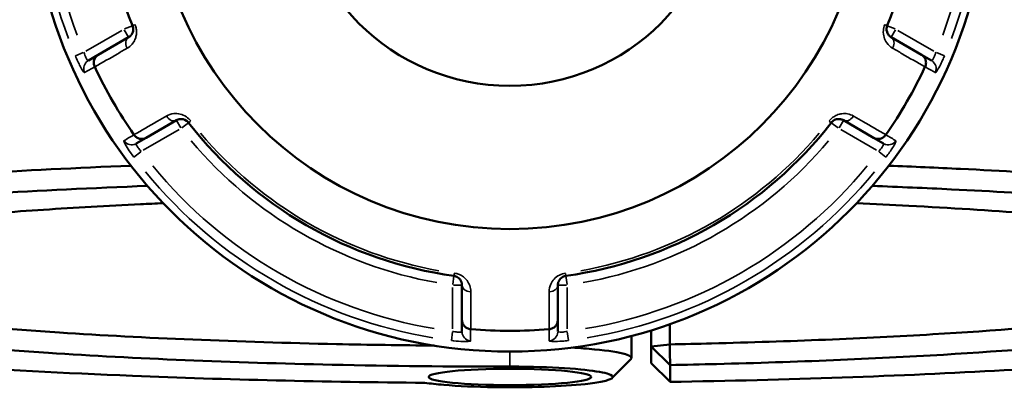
# Model space of a CAD drawing. Header units: millimetres. Extents: x 0 to 898, y 0 to 872.
# Tile 11 of 15: x 362 to 467, y 607 to 646. Entities that reach past the tile are written whole.
import ezdxf

# ---------------------------------------------------------------- set-up
doc = ezdxf.new("R2010")
doc.units = ezdxf.units.MM
doc.layers.add('Visible (ANSI)', color=7, linetype='Continuous', lineweight=50)
doc.layers.add('Visible Narrow (ANSI)', color=7, linetype='Continuous', lineweight=35)

msp = doc.modelspace()

# ---------------------------------------------------------------- linework, layer by layer
at = {"layer": 'Visible (ANSI)'}
for p, q in [((373.989, 644.389), (370.767, 642.529)), ((458.397, 642.529), (455.176, 644.389)), ((370.767, 642.529), (369.717, 641.922)), ((459.448, 641.922), (458.397, 642.529)), ((375.867, 633.695), (379.089, 635.555)), ((450.076, 635.555), (453.297, 633.695)), ((374.817, 633.089), (375.867, 633.695)), ((453.297, 633.695), (454.348, 633.089)), ((409.482, 618.008), (409.482, 614.288)), ((419.682, 614.288), (419.682, 618.008)), ((409.482, 614.288), (409.482, 613.074)), ((419.682, 613.074), (419.682, 614.288)), ((429.632, 613.208), (429.632, 611.478)), ((431.599, 611.706), (431.599, 613.859)), ((427.532, 612.608), (427.532, 610.248)), ((429.632, 611.478), (431.599, 611.706)), ((431.632, 609.502), (429.632, 611.478)), ((429.632, 611.478), (429.632, 609.694)), ((429.632, 609.694), (431.632, 607.715)), ((431.632, 607.715), (431.632, 609.502))]:
    msp.add_line(p, q, dxfattribs=at)
for radius in [51, 37.959, 22.718]:
    msp.add_circle((414.582, 661.936), radius, dxfattribs=at)
for radius, start, end in [(43.35, 157.90565, 202.09435), (43.35, 337.90565, 22.09435), (48.789, 205.1084, 214.8916), (48.789, 325.1084, 334.8916), (43.35, 217.90565, 262.09435), (43.35, 277.90565, 322.09435), (48.789, 265.1084, 274.8916)]:
    msp.add_arc((414.582, 661.936), radius, start, end, dxfattribs=at)
msp.add_ellipse((414.582, 608.238), major_axis=(8.65, 0), ratio=0.1005025, dxfattribs=at)
for points, knots in [([(374.416, 645.631), (374.432, 645.591), (374.446, 645.55), (374.474, 645.443), (374.484, 645.376), (374.493, 645.223), (374.486, 645.138), (374.455, 644.986), (374.433, 644.918), (374.364, 644.76), (374.311, 644.677), (374.173, 644.516), (374.085, 644.444), (373.989, 644.389)], [0, 0, 0, 0, 0.02585168, 0.02585168, 0.06721438, 0.06721438, 0.12292214, 0.12292214, 0.17440412, 0.17440412, 0.25131567, 0.25131567, 0.345416, 0.345416, 0.345416, 0.345416]), ([(455.176, 644.389), (455.056, 644.458), (454.948, 644.553), (454.742, 644.841), (454.66, 645.065), (454.685, 645.426), (454.709, 645.532), (454.749, 645.631)], [0, 0, 0, 0, 0.11734182, 0.11734182, 0.28109054, 0.28109054, 0.34541684, 0.34541684, 0.34541684, 0.34541684]), ([(370.393, 641.256), (370.34, 641.368), (370.308, 641.487), (370.287, 641.732), (370.3, 641.857), (370.368, 642.091), (370.424, 642.199), (370.571, 642.388), (370.661, 642.467), (370.765, 642.527), (370.766, 642.528), (370.767, 642.529)], [-0.15374042, -0.15374042, -0.15374042, -0.15374042, -0.11669868, -0.11669868, -0.07811926, -0.07811926, -0.03931665, -0.03931665, 0, 0, 0.00047629, 0.00047629, 0.00047629, 0.00047629]), ([(458.397, 642.529), (458.399, 642.528), (458.4, 642.527), (458.504, 642.467), (458.594, 642.388), (458.741, 642.199), (458.796, 642.091), (458.865, 641.857), (458.878, 641.732), (458.856, 641.487), (458.825, 641.368), (458.772, 641.256)], [-0.153857, -0.153857, -0.153857, -0.153857, -0.15338182, -0.15338182, -0.11415687, -0.11415687, -0.07544477, -0.07544477, -0.03695534, -0.03695534, 0, 0, 0, 0]), ([(379.089, 635.555), (379.209, 635.625), (379.345, 635.67), (379.7, 635.705), (379.938, 635.663), (380.237, 635.458), (380.314, 635.386), (380.378, 635.304)], [0, 0, 0, 0, 0.11734182, 0.11734182, 0.28278882, 0.28278882, 0.34541683, 0.34541683, 0.34541683, 0.34541683]), ([(448.787, 635.304), (448.813, 635.338), (448.842, 635.37), (448.921, 635.448), (448.973, 635.49), (449.102, 635.574), (449.178, 635.611), (449.325, 635.66), (449.396, 635.675), (449.567, 635.695), (449.666, 635.69), (449.873, 635.651), (449.979, 635.611), (450.076, 635.555)], [0, 0, 0, 0, 0.02585168, 0.02585168, 0.06721438, 0.06721438, 0.12288915, 0.12288915, 0.17445287, 0.17445287, 0.25141662, 0.25141662, 0.34541603, 0.34541603, 0.34541603, 0.34541603]), ([(375.867, 633.695), (375.866, 633.695), (375.865, 633.694), (375.761, 633.634), (375.647, 633.595), (375.41, 633.563), (375.289, 633.569), (375.052, 633.626), (374.938, 633.677), (374.735, 633.819), (374.648, 633.906), (374.578, 634.007)], [-0.153857, -0.153857, -0.153857, -0.153857, -0.15338182, -0.15338182, -0.11415687, -0.11415687, -0.07544477, -0.07544477, -0.03695534, -0.03695534, 0, 0, 0, 0]), ([(454.587, 634.007), (454.516, 633.906), (454.429, 633.819), (454.227, 633.677), (454.113, 633.626), (453.876, 633.569), (453.755, 633.563), (453.518, 633.595), (453.404, 633.634), (453.3, 633.694), (453.299, 633.695), (453.297, 633.695)], [-0.15374042, -0.15374042, -0.15374042, -0.15374042, -0.11669868, -0.11669868, -0.07811926, -0.07811926, -0.03931666, -0.03931666, 0, 0, 0.00047629, 0.00047629, 0.00047629, 0.00047629]), ([(374.252, 630.72), (362.7, 630.263), (351.925, 629.609), (333.571, 628.012), (325.873, 627.085), (313.393, 624.961), (308.857, 623.751), (304.542, 621.459), (304.082, 620.391), (305.134, 619.338)], [0.3747308, 0.3747308, 0.3747308, 0.3747308, 0.712874, 0.712874, 1.036181, 1.036181, 1.3820516, 1.3820516, 1.6691796, 1.6691796, 1.6691796, 1.6691796]), ([(524.031, 619.338), (524.061, 619.368), (524.09, 619.398), (524.118, 619.429), (524.625, 619.982), (524.717, 620.539), (524.068, 621.648), (523.326, 622.2), (521.026, 623.287), (519.467, 623.821), (515.566, 624.861), (513.225, 625.366), (508.217, 626.262), (505.653, 626.659), (500.04, 627.417), (496.99, 627.778), (488.169, 628.695), (481.984, 629.211), (471.229, 629.926), (466.962, 630.17), (460.049, 630.506), (457.5, 630.618), (454.913, 630.721)], [1.4724131, 1.4724131, 1.4724131, 1.4724131, 1.4806404, 1.4806404, 1.4806404, 1.6313839, 1.6313839, 1.7821273, 1.7821273, 1.9328707, 1.9328707, 2.0836142, 2.0836142, 2.2117461, 2.2117461, 2.339878, 2.339878, 2.5577023, 2.5577023, 2.6911519, 2.6911519, 2.7668618, 2.7668618, 2.7668618, 2.7668618]), ([(405.54, 607.617), (400.209, 607.662), (394.912, 607.747), (384.5, 607.994), (379.386, 608.157), (367.142, 608.65), (360.182, 609.023), (349.896, 609.729), (346.253, 610.015), (339.36, 610.631), (336.11, 610.961), (329.523, 611.723), (326.271, 612.161), (320.46, 613.083), (317.901, 613.565), (313.532, 614.564), (311.723, 615.08), (308.896, 616.133), (307.879, 616.671), (307.268, 617.213), (306.047, 618.297), (306.464, 619.399), (310.837, 621.7), (315.31, 622.888), (327.585, 624.972), (335.148, 625.881), (353.42, 627.469), (364.324, 628.123), (376.01, 628.573)], [-3.057758, -3.057758, -3.057758, -3.057758, -2.9091478, -2.9091478, -2.7605376, -2.7605376, -2.5427232, -2.5427232, -2.4145971, -2.4145971, -2.286471, -2.286471, -2.1357345, -2.1357345, -1.9849979, -1.9849979, -1.8342613, -1.8342613, -1.6835247, -1.6835247, -1.6835247, -1.3820516, -1.3820516, -1.036181, -1.036181, -0.712874, -0.712874, -0.3652564, -0.3652564, -0.3652564, -0.3652564]), ([(453.156, 628.573), (456.02, 628.463), (458.837, 628.341), (465.923, 627.996), (470.108, 627.757), (480.659, 627.056), (486.728, 626.55), (495.39, 625.651), (498.386, 625.297), (503.903, 624.554), (506.424, 624.164), (511.351, 623.285), (513.656, 622.789), (517.501, 621.769), (519.041, 621.244), (521.318, 620.178), (522.056, 619.636), (522.713, 618.547), (522.632, 618), (522.144, 617.456), (521.166, 616.37), (518.547, 615.298), (509.646, 613.132), (502.876, 612.058), (486.643, 610.264), (477.384, 609.525), (456.181, 608.336), (444.084, 607.915), (431.632, 607.715)], [-2.7763362, -2.7763362, -2.7763362, -2.7763362, -2.6911519, -2.6911519, -2.5577023, -2.5577023, -2.339878, -2.339878, -2.2117461, -2.2117461, -2.0836142, -2.0836142, -1.9328707, -1.9328707, -1.7821273, -1.7821273, -1.6313839, -1.6313839, -1.4806404, -1.4806404, -1.4806404, -1.1791536, -1.1791536, -0.8329778, -0.8329778, -0.5088597, -0.5088597, -0.1585481, -0.1585481, -0.1585481, -0.1585481]), ([(377.676, 626.738), (376.871, 626.702), (376.071, 626.664), (371.713, 626.453), (368.263, 626.257), (361.647, 625.821), (358.481, 625.581), (349.63, 624.814), (344.426, 624.231), (337.463, 623.215), (335.167, 622.819), (331.193, 621.997), (329.514, 621.571), (326.814, 620.698), (325.791, 620.251), (324.426, 619.348), (324.082, 618.891), (324.082, 618.434), (324.082, 617.52), (325.464, 616.606), (331.419, 614.682), (336.595, 613.69), (349.544, 612.03), (357.052, 611.342), (374.673, 610.198), (384.961, 609.77), (401.882, 609.407), (408.232, 609.339), (414.582, 609.339)], [-2.7215888, -2.7215888, -2.7215888, -2.7215888, -2.6923512, -2.6923512, -2.5612274, -2.5612274, -2.4301035, -2.4301035, -2.1738189, -2.1738189, -2.0230633, -2.0230633, -1.8723076, -1.8723076, -1.721552, -1.721552, -1.5707963, -1.5707963, -1.5707963, -1.269285, -1.269285, -0.9058855, -0.9058855, -0.5735244, -0.5735244, -0.2104855, -0.2104855, 0, 0, 0, 0]), ([(431.632, 609.502), (433.291, 609.534), (434.942, 609.571), (440.814, 609.719), (444.971, 609.856), (453.045, 610.19), (456.961, 610.386), (467.524, 611.015), (473.799, 611.511), (484.728, 612.635), (489.415, 613.261), (495.486, 614.333), (497.437, 614.747), (500.696, 615.6), (502.006, 616.039), (503.954, 616.931), (504.593, 617.385), (505.186, 618.297), (505.14, 618.755), (504.752, 619.21), (503.976, 620.12), (501.825, 621.019), (494.26, 622.885), (488.262, 623.828), (473.955, 625.371), (465.892, 625.993), (455.221, 626.562), (453.369, 626.653), (451.488, 626.738)], [-2.9520828, -2.9520828, -2.9520828, -2.9520828, -2.8960876, -2.8960876, -2.7514101, -2.7514101, -2.6067325, -2.6067325, -2.3444335, -2.3444335, -2.0882164, -2.0882164, -1.9375005, -1.9375005, -1.7867846, -1.7867846, -1.6360687, -1.6360687, -1.4853528, -1.4853528, -1.4853528, -1.183921, -1.183921, -0.820549, -0.820549, -0.4882732, -0.4882732, -0.4200039, -0.4200039, -0.4200039, -0.4200039]), ([(406.528, 611.576), (403.036, 611.609), (399.563, 611.662), (385.682, 611.96), (375.64, 612.377), (358.427, 613.493), (351.087, 614.165), (338.413, 615.787), (333.335, 616.755), (327.559, 618.609), (326.192, 619.473), (326.089, 620.338)], [0.091342, 0.091342, 0.091342, 0.091342, 0.2104855, 0.2104855, 0.5735244, 0.5735244, 0.9058855, 0.9058855, 1.269285, 1.269285, 1.5611664, 1.5611664, 1.5611664, 1.5611664]), ([(503.076, 620.338), (503.057, 620.173), (502.991, 620.008), (502.581, 619.398), (501.946, 618.954), (500.022, 618.082), (498.733, 617.653), (495.53, 616.819), (493.616, 616.415), (487.664, 615.367), (483.074, 614.756), (472.385, 613.658), (466.253, 613.175), (455.937, 612.561), (452.114, 612.369), (444.233, 612.044), (440.176, 611.909), (434.572, 611.768), (433.089, 611.735), (431.599, 611.706)], [1.5804262, 1.5804262, 1.5804262, 1.5804262, 1.6360687, 1.6360687, 1.7867846, 1.7867846, 1.9375005, 1.9375005, 2.0882164, 2.0882164, 2.3444335, 2.3444335, 2.6067325, 2.6067325, 2.7514101, 2.7514101, 2.8960876, 2.8960876, 2.9476687, 2.9476687, 2.9476687, 2.9476687]), ([(408.62, 618.998), (408.663, 618.992), (408.705, 618.984), (408.812, 618.954), (408.875, 618.93), (409.012, 618.861), (409.082, 618.812), (409.198, 618.71), (409.246, 618.657), (409.348, 618.519), (409.393, 618.432), (409.464, 618.232), (409.482, 618.12), (409.482, 618.008)], [0, 0, 0, 0, 0.02585168, 0.02585168, 0.06721438, 0.06721438, 0.12305037, 0.12305037, 0.17415567, 0.17415567, 0.25081718, 0.25081718, 0.34541583, 0.34541583, 0.34541583, 0.34541583]), ([(419.682, 618.008), (419.682, 618.146), (419.711, 618.287), (419.855, 618.604), (420.001, 618.781), (420.32, 618.946), (420.431, 618.982), (420.545, 618.998)], [0, 0, 0, 0, 0.11734182, 0.11734182, 0.27620858, 0.27620858, 0.34541645, 0.34541645, 0.34541645, 0.34541645]), ([(410.397, 613.327), (410.274, 613.337), (410.155, 613.369), (409.932, 613.474), (409.831, 613.547), (409.662, 613.723), (409.596, 613.825), (409.506, 614.047), (409.483, 614.165), (409.482, 614.285), (409.482, 614.286), (409.482, 614.288)], [-0.15374023, -0.15374023, -0.15374023, -0.15374023, -0.11669858, -0.11669858, -0.07811943, -0.07811943, -0.03931654, -0.03931654, 0, 0, 0.00047648, 0.00047648, 0.00047648, 0.00047648]), ([(419.682, 614.288), (419.682, 614.286), (419.682, 614.285), (419.682, 614.165), (419.659, 614.047), (419.568, 613.825), (419.503, 613.723), (419.334, 613.547), (419.233, 613.474), (419.009, 613.369), (418.891, 613.337), (418.768, 613.327)], [-0.153857, -0.153857, -0.153857, -0.153857, -0.15338163, -0.15338163, -0.11415679, -0.11415679, -0.07544441, -0.07544441, -0.03695525, -0.03695525, 0, 0, 0, 0]), ([(427.467, 610.117), (427.646, 610.298), (427.448, 610.483), (426.225, 610.853), (425.089, 611.034), (422.856, 611.248), (422.036, 611.31), (421.155, 611.362)], [-1.6557791, -1.6557791, -1.6557791, -1.6557791, -1.2366661, -1.2366661, -0.7585337, -0.7585337, -0.5246524, -0.5246524, -0.5246524, -0.5246524]), ([(431.632, 609.502), (431.627, 609.869), (431.621, 610.237), (431.61, 610.971), (431.605, 611.339), (431.599, 611.706)], [-0.29899951, -0.29899951, -0.29899951, -0.29899951, -0.14951534, -0.14951534, 0, 0, 0, 0]), ([(414.582, 609.339), (415.423, 609.339), (416.263, 609.33), (418.956, 609.266), (420.711, 609.171), (423.378, 608.917), (424.353, 608.765), (425.503, 608.432), (425.672, 608.251), (425.252, 607.967), (424.925, 607.86), (424.449, 607.76), (423.972, 607.66), (423.345, 607.568), (421.399, 607.358), (419.887, 607.258), (416.539, 607.139), (414.699, 607.122), (410.953, 607.179), (409.068, 607.265), (406.777, 607.459), (406.102, 607.534), (405.54, 607.617)], [0, 0, 0, 0, 0.2304142, 0.2304142, 0.7585337, 0.7585337, 1.2366661, 1.2366661, 1.7181778, 1.7181778, 2.0191226, 2.0191226, 2.0191226, 2.3200674, 2.3200674, 2.8015791, 2.8015791, 3.2936987, 3.2936987, 3.8407027, 3.8407027, 4.113669, 4.113669, 4.113669, 4.113669])]:
    msp.add_open_spline(points, degree=3, knots=knots, dxfattribs=at)
for points in [[(370.393, 641.256), (370.396, 641.249), (370.4, 641.241), (370.403, 641.234)], [(458.761, 641.234), (458.765, 641.241), (458.768, 641.249), (458.772, 641.256)], [(374.564, 634.028), (374.569, 634.021), (374.573, 634.014), (374.578, 634.007)], [(454.587, 634.007), (454.591, 634.014), (454.596, 634.021), (454.601, 634.028)], [(410.397, 613.327), (410.405, 613.326), (410.414, 613.326), (410.422, 613.325)], [(418.743, 613.325), (418.751, 613.326), (418.759, 613.326), (418.768, 613.327)], [(427.467, 610.117), (426.804, 609.454), (426.14, 608.791), (425.477, 608.128)]]:
    msp.add_open_spline(points, degree=3, dxfattribs=at)
at = {"layer": 'Visible Narrow (ANSI)'}
for p, q in [((374.413, 645.63), (373.562, 645.284)), ((374.662, 645.731), (374.416, 645.631)), ((454.748, 645.631), (454.503, 645.731)), ((455.603, 645.284), (454.752, 645.63)), ((373.277, 645.132), (369.457, 642.927)), ((373.528, 645.187), (373.988, 644.392)), ((455.177, 644.392), (455.636, 645.187)), ((459.708, 642.927), (455.888, 645.132)), ((369.177, 642.776), (368.336, 642.421)), ((460.829, 642.421), (459.988, 642.776)), ((379.091, 635.553), (379.55, 634.757)), ((379.651, 634.738), (380.376, 635.302)), ((380.379, 635.304), (380.588, 635.467)), ((448.577, 635.467), (448.786, 635.304)), ((448.789, 635.302), (449.514, 634.738)), ((449.615, 634.757), (450.074, 635.553)), ((375.557, 632.361), (379.377, 634.567)), ((449.788, 634.567), (453.608, 632.361)), ((374.558, 631.643), (375.286, 632.194)), ((453.879, 632.194), (454.607, 631.643)), ((408.619, 618.995), (408.493, 618.086)), ((408.656, 619.262), (408.62, 618.999)), ((420.545, 618.999), (420.508, 619.262)), ((420.672, 618.086), (420.545, 618.995)), ((408.482, 617.763), (408.482, 613.352)), ((408.561, 618.008), (409.479, 618.008)), ((419.685, 618.008), (420.604, 618.008)), ((420.682, 613.352), (420.682, 617.763)), ((408.473, 613.034), (408.36, 612.128)), ((420.805, 612.128), (420.692, 613.034)), ((414.582, 609.419), (414.582, 610.857))]:
    msp.add_line(p, q, dxfattribs=at)
for radius, start, end in [(50.205, 159.40871, 200.59129), (49.209, 159.40871, 200.59129), (49.209, 339.40871, 20.59129), (50.205, 339.40871, 20.59129), (43.057, 220.11509, 259.88491), (43.057, 280.11509, 319.88491), (44.35, 220.11509, 259.88491), (44.35, 280.11509, 319.88491), (50.205, 219.40871, 260.59129), (49.209, 219.40871, 260.59129), (49.209, 279.40871, 320.59129), (50.205, 279.40871, 320.59129)]:
    msp.add_arc((414.582, 661.936), radius, start, end, dxfattribs=at)
for centre, major_axis, ratio, start_param, end_param in [((374.489, 643.523), (-0.5, 0.866), 0.7055719, 0.0752519, 1.4297859), ((454.676, 643.523), (0.5, 0.866), 0.7055719, 4.8533994, 6.2079334), ((370.217, 641.056), (-0.5, 0.866), 0.9961681, 0.0743701, 1.413032), ((458.948, 641.056), (0.5, 0.866), 0.9961681, 4.8701533, 6.2088152), ((378.589, 636.421), (0.5, -0.866), 0.7055719, 4.8533994, 6.2079334), ((450.576, 636.421), (-0.5, -0.866), 0.7055719, 0.0752519, 1.4297859), ((374.317, 633.955), (0.5, -0.866), 0.9961681, 4.8701533, 6.2088152), ((454.848, 633.955), (-0.5, -0.866), 0.9961681, 0.0743701, 1.413032), ((410.482, 618.008), (-1, 0), 0.7055719, 0.0752519, 1.4297859), ((418.682, 618.008), (1, 0), 0.7055719, 4.8533994, 6.2079334), ((410.482, 613.074), (-1, 0), 0.9961681, 0.0743701, 1.413032), ((418.682, 613.074), (1, 0), 0.9961681, 4.8701533, 6.2088152)]:
    msp.add_ellipse(centre, major_axis=major_axis, ratio=ratio, start_param=start_param, end_param=end_param, dxfattribs=at)
for points, knots in [([(373.847, 643.228), (374.039, 643.339), (374.214, 643.484), (374.488, 643.807), (374.594, 643.975), (374.731, 644.294), (374.774, 644.433), (374.833, 644.741), (374.846, 644.912), (374.827, 645.223), (374.806, 645.358), (374.748, 645.577), (374.72, 645.66), (374.687, 645.741)], [-0.345416, -0.345416, -0.345416, -0.345416, -0.25131567, -0.25131567, -0.17440412, -0.17440412, -0.12292214, -0.12292214, -0.06721438, -0.06721438, -0.02585168, -0.02585168, 0, 0, 0, 0]), ([(454.478, 645.741), (454.396, 645.539), (454.347, 645.325), (454.292, 644.593), (454.454, 644.139), (454.864, 643.557), (455.078, 643.367), (455.318, 643.228)], [-0.34541684, -0.34541684, -0.34541684, -0.34541684, -0.28109054, -0.28109054, -0.11734182, -0.11734182, 0, 0, 0, 0]), ([(369.717, 641.922), (369.706, 641.916), (369.694, 641.917), (369.656, 641.934), (369.628, 641.961), (369.554, 642.058), (369.506, 642.138), (369.382, 642.392), (369.305, 642.594), (369.245, 642.804)], [0, 0, 0, 0, 0.03982627, 0.03982627, 0.1035483, 0.1035483, 0.18638694, 0.18638694, 0.31481104, 0.31481104, 0.31481104, 0.31481104]), ([(370.403, 641.234), (371.217, 641.704), (372.03, 642.176), (372.844, 642.647), (373.178, 642.84), (373.512, 643.034), (373.847, 643.228)], [-1.77741341, -1.77741341, -1.77741341, -1.77741341, -1.37944098, -1.37944098, -1.37944098, -1.21589312, -1.21589312, -1.21589312, -1.21589312]), ([(455.318, 643.228), (455.652, 643.034), (455.987, 642.84), (456.321, 642.647), (457.135, 642.176), (457.948, 641.704), (458.761, 641.234)], [-2.76548325, -2.76548325, -2.76548325, -2.76548325, -2.60193539, -2.60193539, -2.60193539, -2.20396296, -2.20396296, -2.20396296, -2.20396296]), ([(459.92, 642.804), (459.897, 642.725), (459.872, 642.646), (459.803, 642.45), (459.757, 642.339), (459.651, 642.121), (459.593, 642.028), (459.504, 641.927), (459.47, 641.909), (459.448, 641.922)], [0, 0, 0, 0, 0.04867645, 0.04867645, 0.12655878, 0.12655878, 0.2278058, 0.2278058, 0.31481397, 0.31481397, 0.31481397, 0.31481397]), ([(368.327, 642.417), (368.497, 642.015), (368.684, 641.62), (368.954, 641.111), (369.05, 640.947), (369.186, 640.741), (369.234, 640.68), (369.289, 640.632), (369.305, 640.626), (369.315, 640.632)], [-0.31481104, -0.31481104, -0.31481104, -0.31481104, -0.18638694, -0.18638694, -0.1035483, -0.1035483, -0.03982627, -0.03982627, 0, 0, 0, 0]), ([(459.85, 640.632), (459.871, 640.619), (459.921, 640.665), (460.079, 640.885), (460.194, 641.078), (460.424, 641.514), (460.532, 641.733), (460.706, 642.113), (460.773, 642.265), (460.838, 642.417)], [-0.31481397, -0.31481397, -0.31481397, -0.31481397, -0.2278058, -0.2278058, -0.12655878, -0.12655878, -0.04867645, -0.04867645, 0, 0, 0, 0]), ([(369.315, 640.632), (369.482, 640.729), (369.649, 640.826), (369.817, 640.922), (369.994, 641.025), (370.172, 641.128), (370.364, 641.24), (370.378, 641.248), (370.393, 641.256)], [-2.0701353, -2.0701353, -2.0701353, -2.0701353, -1.4075907, -1.4075907, -1.4075907, -0.7037953, -0.7037953, -0.646443, -0.646443, -0.646443, -0.646443]), ([(458.772, 641.256), (458.786, 641.248), (458.801, 641.24), (458.993, 641.128), (459.171, 641.025), (459.348, 640.922), (459.515, 640.826), (459.682, 640.729), (459.85, 640.632)], [-2.6283076, -2.6283076, -2.6283076, -2.6283076, -2.5709553, -2.5709553, -1.86716, -1.86716, -1.86716, -1.2046153, -1.2046153, -1.2046153, -1.2046153]), ([(380.609, 635.484), (380.479, 635.651), (380.322, 635.797), (379.718, 636.216), (379.237, 636.305), (378.525, 636.241), (378.253, 636.151), (378.012, 636.012)], [-0.34541683, -0.34541683, -0.34541683, -0.34541683, -0.28278882, -0.28278882, -0.11734182, -0.11734182, 0, 0, 0, 0]), ([(451.152, 636.012), (450.96, 636.123), (450.747, 636.203), (450.33, 636.278), (450.132, 636.286), (449.787, 636.245), (449.645, 636.213), (449.349, 636.11), (449.194, 636.036), (448.934, 635.864), (448.828, 635.778), (448.668, 635.619), (448.609, 635.553), (448.555, 635.484)], [-0.34541603, -0.34541603, -0.34541603, -0.34541603, -0.25141662, -0.25141662, -0.17445287, -0.17445287, -0.12288915, -0.12288915, -0.06721438, -0.06721438, -0.02585168, -0.02585168, 0, 0, 0, 0]), ([(378.012, 636.012), (377.677, 635.82), (377.342, 635.627), (377.008, 635.434), (376.193, 634.965), (375.378, 634.497), (374.564, 634.028)], [-2.76548325, -2.76548325, -2.76548325, -2.76548325, -2.60191598, -2.60191598, -2.60191598, -2.20396296, -2.20396296, -2.20396296, -2.20396296]), ([(454.601, 634.028), (453.787, 634.497), (452.972, 634.965), (452.157, 635.434), (451.822, 635.627), (451.487, 635.82), (451.152, 636.012)], [-1.77741341, -1.77741341, -1.77741341, -1.77741341, -1.37946039, -1.37946039, -1.37946039, -1.21589312, -1.21589312, -1.21589312, -1.21589312]), ([(373.498, 633.386), (373.49, 633.381), (373.487, 633.37), (373.497, 633.277), (373.583, 633.092), (373.856, 632.63), (374.014, 632.387), (374.306, 631.968), (374.427, 631.802), (374.551, 631.638)], [-0.31481354, -0.31481354, -0.31481354, -0.31481354, -0.28284699, -0.28284699, -0.15713721, -0.15713721, -0.06043739, -0.06043739, 0, 0, 0, 0]), ([(374.578, 634.007), (374.564, 633.999), (374.549, 633.99), (374.357, 633.88), (374.179, 633.777), (374.001, 633.675), (373.833, 633.579), (373.666, 633.482), (373.498, 633.386)], [-2.6283076, -2.6283076, -2.6283076, -2.6283076, -2.5709553, -2.5709553, -1.86716, -1.86716, -1.86716, -1.2046153, -1.2046153, -1.2046153, -1.2046153]), ([(375.345, 632.239), (375.273, 632.313), (375.205, 632.389), (375.044, 632.584), (374.96, 632.7), (374.825, 632.925), (374.791, 633.021), (374.803, 633.076), (374.808, 633.084), (374.817, 633.089)], [0, 0, 0, 0, 0.06043739, 0.06043739, 0.15713721, 0.15713721, 0.28284699, 0.28284699, 0.31481354, 0.31481354, 0.31481354, 0.31481354]), ([(454.348, 633.089), (454.358, 633.083), (454.364, 633.072), (454.368, 633.03), (454.359, 632.992), (454.312, 632.88), (454.266, 632.798), (454.108, 632.563), (453.972, 632.396), (453.82, 632.239)], [0, 0, 0, 0, 0.03986256, 0.03986256, 0.10364264, 0.10364264, 0.18655676, 0.18655676, 0.31481094, 0.31481094, 0.31481094, 0.31481094]), ([(455.666, 633.386), (455.499, 633.482), (455.331, 633.579), (455.164, 633.675), (454.986, 633.777), (454.808, 633.88), (454.616, 633.99), (454.601, 633.999), (454.587, 634.007)], [-2.0701353, -2.0701353, -2.0701353, -2.0701353, -1.4075907, -1.4075907, -1.4075907, -0.7037953, -0.7037953, -0.646443, -0.646443, -0.646443, -0.646443]), ([(454.614, 631.638), (454.877, 631.986), (455.125, 632.344), (455.431, 632.832), (455.526, 632.998), (455.636, 633.219), (455.665, 633.291), (455.679, 633.363), (455.676, 633.38), (455.666, 633.386)], [-0.31481094, -0.31481094, -0.31481094, -0.31481094, -0.18655676, -0.18655676, -0.10364264, -0.10364264, -0.03986256, -0.03986256, 0, 0, 0, 0]), ([(410.417, 617.304), (410.416, 617.527), (410.378, 617.753), (410.234, 618.152), (410.142, 618.327), (409.934, 618.603), (409.837, 618.709), (409.6, 618.914), (409.458, 619.011), (409.179, 619.15), (409.051, 619.2), (408.833, 619.259), (408.747, 619.276), (408.66, 619.288)], [-0.34541583, -0.34541583, -0.34541583, -0.34541583, -0.25081718, -0.25081718, -0.17415567, -0.17415567, -0.12305037, -0.12305037, -0.06721438, -0.06721438, -0.02585168, -0.02585168, 0, 0, 0, 0]), ([(420.505, 619.288), (420.272, 619.256), (420.047, 619.183), (419.398, 618.852), (419.1, 618.496), (418.806, 617.862), (418.748, 617.581), (418.748, 617.304)], [-0.34541645, -0.34541645, -0.34541645, -0.34541645, -0.27620858, -0.27620858, -0.11734182, -0.11734182, 0, 0, 0, 0]), ([(410.422, 613.325), (410.421, 614.265), (410.42, 615.205), (410.418, 616.145), (410.418, 616.531), (410.417, 616.917), (410.417, 617.304)], [-1.77741341, -1.77741341, -1.77741341, -1.77741341, -1.37944081, -1.37944081, -1.37944081, -1.21589312, -1.21589312, -1.21589312, -1.21589312]), ([(418.748, 617.304), (418.748, 616.917), (418.747, 616.531), (418.746, 616.145), (418.745, 615.205), (418.744, 614.265), (418.743, 613.325)], [-0.97913562, -0.97913562, -0.97913562, -0.97913562, -0.81558793, -0.81558793, -0.81558793, -0.41761533, -0.41761533, -0.41761533, -0.41761533]), ([(409.482, 613.074), (409.482, 613.063), (409.476, 613.052), (409.442, 613.028), (409.405, 613.017), (409.286, 613.001), (409.194, 613), (408.942, 613.017), (408.77, 613.042), (408.557, 613.089), (408.52, 613.098), (408.482, 613.107)], [0, 0, 0, 0, 0.03957477, 0.03957477, 0.1028944, 0.1028944, 0.18520991, 0.18520991, 0.29222008, 0.29222008, 0.31481112, 0.31481112, 0.31481112, 0.31481112]), ([(410.399, 612.082), (410.399, 612.275), (410.398, 612.468), (410.398, 612.661), (410.398, 612.866), (410.397, 613.072), (410.397, 613.294), (410.397, 613.31), (410.397, 613.327)], [-2.0701353, -2.0701353, -2.0701353, -2.0701353, -1.4075908, -1.4075908, -1.4075908, -0.7037954, -0.7037954, -0.646443, -0.646443, -0.646443, -0.646443]), ([(418.768, 613.327), (418.768, 613.31), (418.768, 613.294), (418.767, 613.072), (418.767, 612.866), (418.767, 612.661), (418.766, 612.468), (418.766, 612.275), (418.766, 612.082)], [-2.6283076, -2.6283076, -2.6283076, -2.6283076, -2.5709553, -2.5709553, -1.86716, -1.86716, -1.86716, -1.2046153, -1.2046153, -1.2046153, -1.2046153]), ([(420.682, 613.107), (420.572, 613.08), (420.462, 613.057), (420.19, 613.013), (420.038, 613.001), (419.769, 613.005), (419.682, 613.033), (419.682, 613.074)], [0, 0, 0, 0, 0.06653404, 0.06653404, 0.1729885, 0.1729885, 0.31481287, 0.31481287, 0.31481287, 0.31481287]), ([(408.359, 612.119), (408.435, 612.109), (408.511, 612.1), (408.947, 612.052), (409.296, 612.026), (409.81, 612.008), (409.999, 612.009), (410.242, 612.025), (410.317, 612.036), (410.386, 612.06), (410.399, 612.07), (410.399, 612.082)], [-0.31481112, -0.31481112, -0.31481112, -0.31481112, -0.29222008, -0.29222008, -0.18520991, -0.18520991, -0.1028944, -0.1028944, -0.03957477, -0.03957477, 0, 0, 0, 0]), ([(418.766, 612.082), (418.766, 612.04), (418.942, 612.013), (419.491, 612.009), (419.801, 612.022), (420.356, 612.067), (420.581, 612.091), (420.806, 612.119)], [-0.31481287, -0.31481287, -0.31481287, -0.31481287, -0.1729885, -0.1729885, -0.06653404, -0.06653404, 0, 0, 0, 0])]:
    msp.add_open_spline(points, degree=3, knots=knots, dxfattribs=at)

doc.saveas('drawing.dxf')
